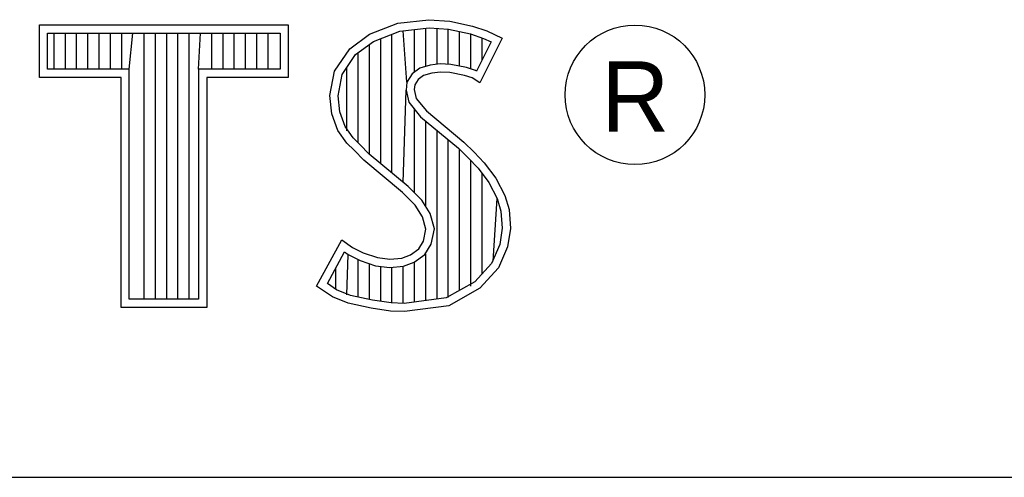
# Model space of a CAD drawing. Header units: inches. Extents: x 0 to 22, y 0 to 17.
# Tile 22 of 32: x 18.452 to 19.036, y 2.37 to 2.641. Entities that reach past the tile are written whole.
import ezdxf

# ---------------------------------------------------------------- set-up
doc = ezdxf.new("R2010")
doc.units = ezdxf.units.IN
doc.header["$LTSCALE"] = 1.21
doc.header["$MEASUREMENT"] = 0
doc.layers.get('0').update_dxf_attribs({"linetype": 'CONTINUOUS'})
doc.styles.add('TEXTSTYLE_2', font='txt')

msp = doc.modelspace()

# ---------------------------------------------------------------- linework, layer by layer
at = {"color": 2, "linetype": 'Continuous'}
for p, q in [((18.46415, 2.63829), (18.61167, 2.63829)), ((18.46415, 2.60704), (18.46415, 2.63829)), ((18.61167, 2.63829), (18.61167, 2.60704)), ((18.65986, 2.63269), (18.67656, 2.63931)), ((18.67656, 2.63931), (18.695, 2.64132)), ((18.695, 2.64132), (18.70739, 2.64046)), ((18.70739, 2.64046), (18.72093, 2.63758)), ((18.469, 2.63343), (18.60682, 2.63343)), ((18.469, 2.61189), (18.469, 2.63343)), ((18.47286, 2.61189), (18.47286, 2.63343)), ((18.47954, 2.61189), (18.47954, 2.63343)), ((18.48621, 2.61189), (18.48621, 2.63343)), ((18.49289, 2.61189), (18.49289, 2.63343)), ((18.49957, 2.61189), (18.49957, 2.63343)), ((18.50624, 2.61189), (18.50624, 2.63343)), ((18.51292, 2.61189), (18.51292, 2.63343)), ((18.51738, 2.61189), (18.51959, 2.63343)), ((18.52627, 2.47561), (18.52627, 2.63343)), ((18.53294, 2.47561), (18.53294, 2.63343)), ((18.53962, 2.47561), (18.53962, 2.63343)), ((18.54629, 2.47561), (18.54629, 2.63343)), ((18.55297, 2.47561), (18.55297, 2.63343)), ((18.55844, 2.61189), (18.55964, 2.63343)), ((18.56632, 2.61189), (18.56632, 2.63343)), ((18.57299, 2.61189), (18.57299, 2.63343)), ((18.57967, 2.61189), (18.57967, 2.63343)), ((18.58635, 2.61189), (18.58635, 2.63343)), ((18.59302, 2.61189), (18.59302, 2.63343)), ((18.5997, 2.61189), (18.5997, 2.63343)), ((18.60682, 2.63343), (18.60682, 2.61189)), ((18.64805, 2.62405), (18.65986, 2.63269)), ((18.66222, 2.6284), (18.67774, 2.63455)), ((18.67313, 2.55044), (18.67313, 2.63272)), ((18.67774, 2.63455), (18.6951, 2.63645)), ((18.68193, 2.60437), (18.6798, 2.63478)), ((18.68648, 2.61032), (18.68648, 2.63551)), ((18.69315, 2.61366), (18.69315, 2.63624)), ((18.6951, 2.63645), (18.70671, 2.63564)), ((18.69983, 2.61488), (18.69983, 2.63612)), ((18.7065, 2.61485), (18.7065, 2.63566)), ((18.70671, 2.63564), (18.71963, 2.63289)), ((18.71318, 2.61373), (18.71318, 2.63427)), ((18.71963, 2.63289), (18.72746, 2.6302)), ((18.71985, 2.6121), (18.71985, 2.63282)), ((18.72093, 2.63758), (18.72928, 2.6347)), ((18.72928, 2.6347), (18.7385, 2.63038)), ((18.6516, 2.62063), (18.66222, 2.6284)), ((18.65978, 2.5616), (18.65978, 2.62661)), ((18.66645, 2.55603), (18.66645, 2.63008)), ((18.73193, 2.6281), (18.7233, 2.61084)), ((18.7385, 2.63038), (18.72525, 2.60389)), ((18.72653, 2.6173), (18.72653, 2.63052)), ((18.72746, 2.6302), (18.73193, 2.6281)), ((18.63911, 2.6108), (18.64805, 2.62405)), ((18.64368, 2.6089), (18.6516, 2.62063)), ((18.6531, 2.56827), (18.6531, 2.62173)), ((18.70177, 2.6151), (18.69577, 2.61443)), ((18.708, 2.61477), (18.70177, 2.6151)), ((18.71723, 2.61292), (18.708, 2.61477)), ((18.51738, 2.61189), (18.469, 2.61189)), ((18.51738, 2.47561), (18.51738, 2.61189)), ((18.60682, 2.61189), (18.55844, 2.61189)), ((18.55844, 2.61189), (18.55844, 2.47561)), ((18.63623, 2.59641), (18.63911, 2.6108)), ((18.64114, 2.59618), (18.64368, 2.6089)), ((18.64642, 2.57542), (18.64642, 2.61296)), ((18.68506, 2.60929), (18.68193, 2.60437)), ((18.68966, 2.61263), (18.68506, 2.60929)), ((18.69577, 2.61443), (18.68966, 2.61263)), ((18.69673, 2.60965), (18.69183, 2.60821)), ((18.70192, 2.61023), (18.69673, 2.60965)), ((18.70739, 2.60994), (18.70192, 2.61023)), ((18.71603, 2.60821), (18.70739, 2.60994)), ((18.72268, 2.61122), (18.71723, 2.61292)), ((18.7233, 2.61084), (18.72268, 2.61122)), ((18.51253, 2.60704), (18.46415, 2.60704)), ((18.51253, 2.47075), (18.51253, 2.60704)), ((18.61167, 2.60704), (18.56329, 2.60704)), ((18.56329, 2.60704), (18.56329, 2.47075)), ((18.68193, 2.60437), (18.68145, 2.59957)), ((18.68866, 2.60591), (18.68665, 2.60274)), ((18.69183, 2.60821), (18.68866, 2.60591)), ((18.72064, 2.60677), (18.71603, 2.60821)), ((18.72525, 2.60389), (18.72064, 2.60677)), ((18.6798, 2.54485), (18.68145, 2.59957)), ((18.68145, 2.59957), (18.68302, 2.59251)), ((18.68665, 2.60274), (18.68636, 2.59986)), ((18.68636, 2.59986), (18.68751, 2.59468)), ((18.63739, 2.58546), (18.63623, 2.59641)), ((18.64215, 2.58661), (18.64114, 2.59618)), ((18.68302, 2.59251), (18.69009, 2.58376)), ((18.68751, 2.59468), (18.69356, 2.58719)), ((18.64113, 2.57567), (18.63739, 2.58546)), ((18.64546, 2.57796), (18.64215, 2.58661)), ((18.68648, 2.53865), (18.68648, 2.58823)), ((18.69356, 2.58719), (18.71574, 2.56876)), ((18.69009, 2.58376), (18.71247, 2.56517)), ((18.69315, 2.53054), (18.69315, 2.58122)), ((18.64632, 2.56819), (18.64113, 2.57567)), ((18.65006, 2.57131), (18.64546, 2.57796)), ((18.69983, 2.4757), (18.69983, 2.57567)), ((18.65064, 2.56387), (18.64632, 2.56819)), ((18.65407, 2.5673), (18.65006, 2.57131)), ((18.7065, 2.47658), (18.7065, 2.57013)), ((18.71574, 2.56876), (18.72179, 2.56272)), ((18.6564, 2.55811), (18.65064, 2.56387)), ((18.65968, 2.56169), (18.65407, 2.5673)), ((18.71247, 2.56517), (18.71832, 2.55932)), ((18.71318, 2.48087), (18.71318, 2.56446)), ((18.72179, 2.56272), (18.72784, 2.55638)), ((18.67945, 2.53882), (18.6564, 2.55811)), ((18.68273, 2.5424), (18.65968, 2.56169)), ((18.71832, 2.55932), (18.72416, 2.55321)), ((18.71985, 2.48336), (18.71985, 2.55772)), ((18.72784, 2.55638), (18.73476, 2.54745)), ((18.72416, 2.55321), (18.73063, 2.54486)), ((18.72653, 2.49074), (18.72653, 2.55015)), ((18.73063, 2.54486), (18.73542, 2.53527)), ((18.73476, 2.54745), (18.73994, 2.53709)), ((18.68694, 2.53133), (18.67945, 2.53882)), ((18.69076, 2.53437), (18.68273, 2.5424)), ((18.69574, 2.5264), (18.69076, 2.53437)), ((18.7332, 2.49811), (18.73542, 2.53527)), ((18.73542, 2.53527), (18.73774, 2.52782)), ((18.73994, 2.53709), (18.74253, 2.52874)), ((18.69126, 2.52442), (18.68694, 2.53133)), ((18.73774, 2.52782), (18.73851, 2.5177)), ((18.74253, 2.52874), (18.7434, 2.51751)), ((18.69327, 2.51722), (18.69126, 2.52442)), ((18.69826, 2.51741), (18.69574, 2.5264)), ((18.69183, 2.51002), (18.69327, 2.51722)), ((18.69642, 2.5082), (18.69826, 2.51741)), ((18.73851, 2.5177), (18.73697, 2.50795)), ((18.7434, 2.51751), (18.74167, 2.50657)), ((18.62846, 2.48324), (18.64344, 2.51089)), ((18.64344, 2.51089), (18.64977, 2.50628)), ((18.68895, 2.50541), (18.69183, 2.51002)), ((18.63483, 2.48483), (18.64506, 2.5037)), ((18.64506, 2.5037), (18.64724, 2.50211)), ((18.64977, 2.50628), (18.65611, 2.50311)), ((18.68406, 2.50196), (18.68895, 2.50541)), ((18.69255, 2.50201), (18.69642, 2.5082)), ((18.73697, 2.50795), (18.73207, 2.49686)), ((18.74167, 2.50657), (18.7362, 2.49418)), ((18.64642, 2.47829), (18.64724, 2.50211)), ((18.64724, 2.50211), (18.65423, 2.49862)), ((18.6531, 2.47687), (18.6531, 2.49901)), ((18.65423, 2.49862), (18.66338, 2.49547)), ((18.65611, 2.50311), (18.66447, 2.50023)), ((18.66447, 2.50023), (18.67195, 2.49937)), ((18.67195, 2.49937), (18.67887, 2.49994)), ((18.67887, 2.49994), (18.68406, 2.50196)), ((18.68637, 2.49765), (18.69255, 2.50201)), ((18.69315, 2.47482), (18.69315, 2.50243)), ((18.63975, 2.48142), (18.63975, 2.49389)), ((18.65978, 2.47534), (18.65978, 2.49671)), ((18.66338, 2.49547), (18.67188, 2.49449)), ((18.66645, 2.47433), (18.66645, 2.49512)), ((18.67188, 2.49449), (18.67997, 2.49516)), ((18.67313, 2.47333), (18.67313, 2.49434)), ((18.6798, 2.47306), (18.6798, 2.4951)), ((18.67997, 2.49516), (18.68637, 2.49765)), ((18.68648, 2.47394), (18.68648, 2.49769)), ((18.73207, 2.49686), (18.72218, 2.48593)), ((18.7362, 2.49418), (18.72525, 2.48209)), ((18.63796, 2.47691), (18.62846, 2.48324)), ((18.64025, 2.48122), (18.63483, 2.48483)), ((18.64861, 2.47782), (18.64025, 2.48122)), ((18.72218, 2.48593), (18.70525, 2.47641)), ((18.72525, 2.48209), (18.70681, 2.47172)), ((18.55844, 2.47561), (18.51738, 2.47561)), ((18.64718, 2.47316), (18.63796, 2.47691)), ((18.66159, 2.47506), (18.64861, 2.47782)), ((18.67269, 2.4734), (18.66159, 2.47506)), ((18.70525, 2.47641), (18.68036, 2.47313)), ((18.56329, 2.47075), (18.51253, 2.47075)), ((18.66072, 2.47028), (18.64718, 2.47316)), ((18.67224, 2.46856), (18.66072, 2.47028)), ((18.68036, 2.47313), (18.67269, 2.4734)), ((18.70681, 2.47172), (18.6806, 2.46827)), ((18.6806, 2.46827), (18.67224, 2.46856)), ((16.7288, 2.37), (21.5, 2.37))]:
    msp.add_line(p, q, dxfattribs=at)
msp.add_circle((18.81716, 2.59676), 0.04138, dxfattribs=at)

# ---------------------------------------------------------------- texts
at = {"color": 2, "linetype": 'Continuous', "insert": (18.7972, 2.61661), "char_height": 0.04175, "width": 0.0417529, "attachment_point": 1, "line_spacing_factor": 0.9, "style": 'TEXTSTYLE_2'}
msp.add_mtext('R', dxfattribs=at)

doc.saveas('drawing.dxf')
